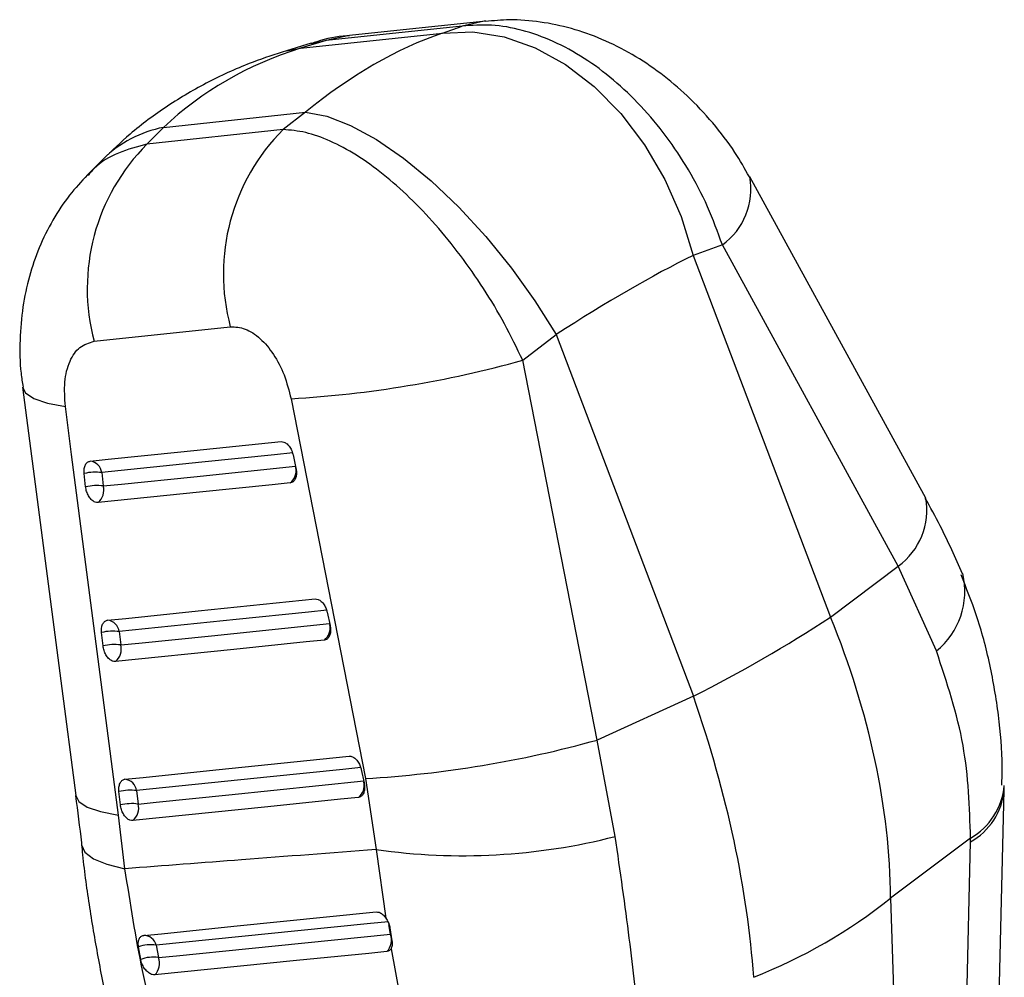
# Model space of a CAD drawing. Header units: millimetres. Extents: x 30 to 390, y 11 to 285.
# Tile 14 of 14: x 326 to 362, y 251 to 285. Entities that reach past the tile are written whole.
import ezdxf

# ---------------------------------------------------------------- set-up
doc = ezdxf.new("R2010")
doc.units = ezdxf.units.MM

msp = doc.modelspace()

# ---------------------------------------------------------------- linework, layer by layer
at = {"color": 7, "linetype": 'Continuous', "lineweight": 25}
for p, q in [((342.524881, 285.097336), (337.577064, 284.569871)), ((341.810063, 284.84215), (342.524881, 285.097336)), ((336.646237, 284.291322), (341.810063, 284.84215)), ((337.031529, 284.470386), (336.129006, 284.200304)), ((337.577064, 284.569871), (336.646237, 284.291322)), ((331.661052, 281.413436), (336.824878, 281.964264)), ((336.824878, 281.964264), (336.010225, 281.336505)), ((331.059553, 280.807392), (331.661052, 281.413436)), ((336.010225, 281.336505), (331.059553, 280.807392)), ((329.46229, 280.263139), (328.896517, 279.693099)), ((351.984443, 277.142492), (350.921407, 276.763014)), ((358.382792, 265.46843), (351.984443, 277.142492)), ((350.921407, 276.763014), (355.92004, 263.61711)), ((329.140465, 273.640172), (334.091578, 274.167315)), ((344.724723, 272.951545), (345.936222, 273.885128)), ((345.936222, 273.885128), (350.934855, 260.739224)), ((347.431726, 259.146515), (344.724723, 272.951545)), ((336.298405, 271.552948), (339.006182, 257.748705)), ((336.373154, 269.508533), (336.477678, 269.026572)), ((328.829655, 268.349216), (328.776327, 268.836462)), ((329.418601, 268.868765), (329.471933, 268.381523)), ((355.92004, 263.61711), (358.382792, 265.46843)), ((359.769312, 262.384059), (358.382792, 265.46843)), ((337.612981, 263.791318), (337.717491, 263.309364)), ((329.462342, 262.569367), (329.409003, 263.056607)), ((330.051293, 263.088936), (330.104634, 262.601697)), ((350.934855, 260.739224), (347.431726, 259.146515)), ((348.091514, 255.64261), (347.431726, 259.146515)), ((338.852673, 258.074047), (338.957175, 257.59208)), ((339.006182, 257.748705), (339.38996, 255.167245)), ((330.095118, 256.789562), (330.041772, 257.2768)), ((330.684072, 257.309147), (330.737418, 256.821911)), ((330.26088, 254.471081), (330.029021, 256.421075)), ((361.011716, 255.584083), (358.103036, 253.397546)), ((360.087688, 216.595811), (361.00865, 255.443198)), ((361.00865, 255.443198), (361.011716, 255.584083)), ((339.38996, 255.167245), (339.751809, 252.669511)), ((358.103036, 253.397546), (359.28533, 215.746012)), ((339.893441, 252.322553), (339.970251, 251.852728)), ((330.831326, 251.173826), (330.750788, 251.631711)), ((331.394454, 251.689929), (331.474415, 251.239388)), ((339.934613, 251.558777), (340.518579, 248.384455))]:
    msp.add_line(p, q, dxfattribs=at)
at = {"color": 8, "linetype": 'Continuous', "lineweight": 25}
for p, q in [((337.577064, 284.569871), (337.042542, 284.441597)), ((336.128675, 284.200208), (336.646237, 284.291322)), ((339.914975, 252.089107), (339.859123, 252.443266))]:
    msp.add_line(p, q, dxfattribs=at)
at = {"color": 7, "linetype": 'Continuous', "lineweight": 25, "flags": 128}
for points in [[(343.378049, 285.278239), (339.914576, 284.909005), (338.430243, 284.750778)], [(338.430443, 284.750792), (338.369503, 284.743859), (337.577064, 284.569871)], [(341.810063, 284.84215), (342.91535, 284.887558), (344.047269, 284.708575), (345.178247, 284.309576), (346.28074, 283.700287), (347.327895, 282.895529), (348.294205, 281.914918), (349.156135, 280.782336), (349.89269, 279.52536), (350.485931, 278.174621), (350.921407, 276.763014)], [(336.824878, 281.964264), (337.599608, 281.818846), (338.465685, 281.486395), (339.402013, 280.975026), (340.385785, 280.297202), (341.393043, 279.469412), (342.39925, 278.511833), (343.3799, 277.447786), (344.311106, 276.30318), (345.170189, 275.105908), (345.936222, 273.885128)], [(359.378907, 267.944059), (357.83926, 270.752997), (352.981096, 279.617787)], [(326.534611, 271.977019), (327.924727, 261.30289), (328.468946, 257.126271)], [(330.029021, 256.421075), (328.320724, 269.527903), (328.093361, 271.272082)], [(328.99498, 269.282597), (329.654611, 269.350177), (332.293136, 269.620481), (335.935539, 269.99364)], [(336.359248, 269.579936), (335.699609, 269.512349), (333.061055, 269.241984), (329.418601, 268.868765)], [(336.272961, 268.495673), (335.613304, 268.42808), (332.974673, 268.157739), (329.281013, 267.779273)], [(329.627677, 263.50275), (330.287392, 263.570371), (332.926258, 263.840876), (337.175335, 264.276431)], [(337.599011, 263.862711), (336.939292, 263.795078), (334.300409, 263.524541), (330.051293, 263.088936)], [(337.512725, 262.778452), (336.852993, 262.710816), (334.214063, 262.440295), (329.913766, 261.999449)], [(330.260459, 257.722947), (330.920232, 257.790606), (333.559315, 258.061229), (338.415004, 258.559146)], [(338.83866, 258.145409), (338.178888, 258.077748), (335.539792, 257.807107), (330.684072, 257.309147)], [(338.75238, 257.061159), (338.092598, 256.993493), (335.45347, 256.722858), (330.546581, 256.21966)], [(330.940945, 252.043206), (331.589421, 252.108876), (334.224356, 252.375756), (339.392286, 252.899487)], [(339.843584, 252.5418), (339.1849, 252.475345), (336.55029, 252.209606), (331.394454, 251.689929)], [(331.474415, 251.239388), (332.132728, 251.305607), (334.766131, 251.5706), (339.914975, 252.089107)], [(339.786843, 251.459941), (339.133198, 251.393947), (336.500642, 251.128216), (331.350218, 250.608695)]]:
    msp.add_lwpolyline(points, dxfattribs=at)
at = {"color": 8, "linetype": 'Continuous', "lineweight": 25, "flags": 128}
for points in [[(343.375947, 285.278008), (343.317517, 285.27134), (342.524881, 285.097336)], [(326.534664, 271.974714), (326.645626, 271.762977), (326.950305, 271.560316), (327.437597, 271.395078), (328.093361, 271.272082)], [(329.471933, 268.381523), (330.13158, 268.449116), (332.770172, 268.719502), (336.462226, 269.097823)], [(330.104634, 262.601697), (330.76436, 262.669334), (333.403268, 262.939878), (337.702046, 263.380582)], [(330.737418, 256.821911), (331.397197, 256.889576), (334.036311, 257.160227), (338.941733, 257.663291)], [(328.468858, 257.126399), (328.58034, 256.912063), (328.885284, 256.709328), (329.372895, 256.544071), (330.029021, 256.421075)], [(328.681368, 255.342109), (328.681772, 255.336934), (328.801749, 255.07169), (329.111737, 254.834592), (329.60282, 254.632454), (330.26088, 254.471081)]]:
    msp.add_lwpolyline(points, dxfattribs=at)
at = {"color": 8, "linetype": 'Continuous', "lineweight": 25}
for centre, radius, start, end in [((332.444481, 277.239347), 4.246974, 100.6301006, 134.6031389), ((350.521226, 279.168986), 2.499536, 305.830922, 10.3815025), ((335.911432, 268.939431), 0.572385, 309.1695742, 11.3167147), ((356.915833, 267.497137), 2.503521, 305.8707145, 10.2681926), ((358.009161, 264.55135), 2.792003, 309.0815522, 13.3102929), ((337.150972, 263.22236), 0.572643, 309.1775413, 11.5025624), ((338.390458, 257.505171), 0.57283, 309.1840083, 11.6248545), ((359.801104, 257.710127), 2.446558, 299.6580488, 354.9944732), ((359.829603, 257.5519), 2.415942, 299.2110382, 354.5327247)]:
    msp.add_arc(centre, radius, start, end, dxfattribs=at)
at = {"color": 7, "linetype": 'Continuous', "lineweight": 25}
for centre, radius, start, end in [((341.262258, 276.089602), 7.42387, 135.0280024, 195.006783), ((336.311199, 275.56068), 7.423461, 135.026932, 194.9934087), ((333.972458, 311.649283), 40.163741, 273.3199477, 285.5280876), ((328.935094, 268.797557), 0.488723, 8.3779566, 82.9615335), ((329.18828, 267.046948), 1.836318, 82.7946837, 102.9638695), ((329.241619, 266.559747), 1.836277, 82.7947419, 102.9645015), ((328.914438, 268.226868), 0.578549, 309.3171654, 15.5045813), ((328.633469, 305.127251), 49.675434, 296.6758203, 303.3188031), ((329.567821, 263.017745), 0.488685, 8.3765546, 82.9646085), ((329.82101, 261.267573), 1.835863, 82.7940707, 102.9688509), ((329.87434, 260.7806), 1.8356, 82.7926939, 102.9704747), ((329.547138, 262.447012), 0.578558, 309.3230934, 15.5074031), ((336.679307, 297.866484), 40.185203, 273.319498, 285.5198137), ((330.200614, 257.237953), 0.488673, 8.3771975, 82.9656442), ((330.453839, 255.487679), 1.835961, 82.7960128, 102.9700616), ((330.507188, 255.000483), 1.835921, 82.7959695, 102.9704657), ((330.179938, 256.667201), 0.578549, 309.3256721, 15.5102769), ((342.54438, 277.304234), 22.360605, 261.8902087, 284.3637013), ((345.819001, 268.926871), 19.800441, 291.6498582, 308.3447653), ((339.343194, 251.877922), 0.609535, 316.7064008, 20.2714789), ((330.948808, 251.585571), 0.457702, 13.179544, 90.9842869), ((331.188014, 250.385026), 1.321132, 81.0101349, 109.3263362), ((331.278818, 249.971209), 1.283174, 81.2321097, 110.4101367), ((330.902217, 251.02449), 0.611221, 317.1352497, 20.5844192)]:
    msp.add_arc(centre, radius, start, end, dxfattribs=at)
for centre, major_axis, ratio, start_param, end_param in [((339.88843, 264.491685), (8.033001, 20.381278), 0.584367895, 0.459217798, 0.808283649), ((346.704971, 265.218822), (-14.871667, 16.354308), 0.742142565, 5.948437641, 6.297503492), ((339.88843, 264.491685), (16.577464, 13.40953), 0.189226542, 0.700911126, 1.049976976), ((338.42857, 261.122123), (-14.305381, 19.971749), 0.676347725, 3.905732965, 4.373920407), ((338.42857, 261.122123), (-10.52299, 22.197478), 0.46608448, 4.009898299, 4.478085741)]:
    msp.add_ellipse(centre, major_axis=major_axis, ratio=ratio, start_param=start_param, end_param=end_param, dxfattribs=at)
for points, knots in [([(351.984443, 277.142492), (351.814807, 277.609549), (351.475539, 278.54365), (350.776967, 279.872703), (349.960672, 281.103512), (349.040696, 282.207201), (348.034629, 283.1625), (346.961025, 283.958506), (345.839498, 284.568901), (344.70272, 284.974064), (343.580903, 285.173595), (342.87689, 285.122756), (342.524881, 285.097336)], [0, 0, 0, 0, 0.101434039, 0.202865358, 0.30221158, 0.401556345, 0.500079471, 0.598601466, 0.699298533, 0.799995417, 0.899997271, 1, 1, 1, 1]), ([(352.968211, 279.614321), (352.799702, 279.91366), (352.41251, 280.601465), (351.649309, 281.593725), (350.742728, 282.557424), (349.756525, 283.389722), (348.719597, 284.082269), (347.629103, 284.631396), (346.507702, 285.029816), (345.375361, 285.264101), (344.326412, 285.353469), (343.664213, 285.291286), (343.377778, 285.264388)], [0, 0, 0, 0, 0.087278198, 0.200543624, 0.314027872, 0.419544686, 0.525668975, 0.630282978, 0.73118611, 0.830085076, 0.926503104, 1, 1, 1, 1]), ([(338.430576, 284.744279), (338.396279, 284.74272), (337.994936, 284.724483), (337.520803, 284.630901), (337.105001, 284.48281), (337.036501, 284.458414)], [0, 0, 0, 0, 0.0723971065, 0.8471871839, 1, 1, 1, 1]), ([(336.129006, 284.200304), (335.724178, 284.069414), (334.75615, 283.756431), (333.298711, 283.098402), (331.79884, 282.218985), (330.515393, 281.269195), (329.784093, 280.570567), (329.46229, 280.263139)], [0, 0, 0, 0, 0.162188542, 0.387825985, 0.610328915, 0.828527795, 1, 1, 1, 1]), ([(344.724723, 272.951545), (344.512037, 273.39375), (344.086671, 274.278147), (343.314155, 275.564514), (342.467477, 276.777782), (341.562562, 277.890167), (340.616722, 278.880234), (339.646255, 279.735779), (338.670924, 280.430572), (337.719472, 280.94272), (336.81537, 281.267936), (336.278607, 281.313648), (336.010225, 281.336505)], [0, 0, 0, 0, 0.101434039, 0.202865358, 0.30221158, 0.401556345, 0.500079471, 0.598601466, 0.699298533, 0.799995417, 0.899997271, 1, 1, 1, 1]), ([(328.898944, 279.686492), (328.674958, 279.447249), (328.201418, 278.941453), (327.614517, 278.047522), (327.122288, 277.054717), (326.761346, 275.99279), (326.523758, 274.871259), (326.427987, 273.691587), (326.436249, 272.714223), (326.525693, 272.144826), (326.551994, 271.977391)], [0, 0, 0, 0, 0.117642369, 0.248713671, 0.383440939, 0.515737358, 0.651933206, 0.795322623, 0.939813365, 1, 1, 1, 1]), ([(334.091578, 274.167315), (334.270718, 274.159439), (334.629161, 274.14368), (335.186501, 273.771654), (335.678609, 273.185236), (336.080752, 272.419491), (336.224814, 271.845938), (336.298405, 271.552948)], [0, 0, 0, 0, 0.197325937, 0.394832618, 0.58988067, 0.790497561, 1, 1, 1, 1]), ([(328.093361, 271.272082), (328.072093, 271.574665), (328.029513, 272.180476), (328.226834, 272.935371), (328.598239, 273.48445), (328.956793, 273.587423), (329.140465, 273.640172)], [0, 0, 0, 0, 0.253413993, 0.507367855, 0.747645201, 1, 1, 1, 1]), ([(335.935539, 269.99364), (335.970676, 269.992073), (336.042873, 269.988853), (336.156845, 269.915228), (336.259453, 269.795908), (336.334856, 269.652573), (336.361562, 269.552131), (336.373154, 269.508533)], [0, 0, 0, 0, 0.201083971, 0.41316728, 0.625245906, 0.837336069, 1, 1, 1, 1]), ([(328.776327, 268.836462), (328.775646, 268.843199), (328.769258, 268.906389), (328.773218, 269.023282), (328.816674, 269.159042), (328.892202, 269.25522), (328.960886, 269.273515), (328.99498, 269.282597)], [0, 0, 0, 0, 0.029071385, 0.272673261, 0.516280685, 0.759885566, 1, 1, 1, 1]), ([(336.477678, 269.026572), (336.48549, 268.979073), (336.502723, 268.874292), (336.488174, 268.722758), (336.437498, 268.594999), (336.361465, 268.516132), (336.299824, 268.501883), (336.272961, 268.495673)], [0, 0, 0, 0, 0.1801946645, 0.3975081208, 0.6148258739, 0.8321364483, 1, 1, 1, 1]), ([(329.281013, 267.779273), (329.245162, 267.780972), (329.172209, 267.784429), (329.057794, 267.859501), (328.954988, 267.979651), (328.875868, 268.135387), (328.840274, 268.264945), (328.83139, 268.335444), (328.829655, 268.349216)], [0, 0, 0, 0, 0.185504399, 0.37747466, 0.569442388, 0.761409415, 0.953393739, 1, 1, 1, 1]), ([(360.71854, 265.191838), (360.460309, 265.773627), (360.050889, 266.696042), (359.546814, 267.605442), (359.360672, 267.941262)], [0, 0, 0, 0, 0.630724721, 1, 1, 1, 1]), ([(362.146782, 257.501557), (362.154421, 257.729639), (362.182789, 258.576586), (362.048919, 260.048792), (361.73882, 261.892977), (361.285456, 263.604673), (360.857828, 264.66745), (360.664587, 265.147708)], [0, 0, 0, 0, 0.088000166, 0.326774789, 0.565606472, 0.803701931, 1, 1, 1, 1]), ([(337.175335, 264.276431), (337.212486, 264.274495), (337.286788, 264.270623), (337.402471, 264.192825), (337.504143, 264.071325), (337.576714, 263.929411), (337.60231, 263.831948), (337.612981, 263.791318)], [0, 0, 0, 0, 0.212092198, 0.42418702, 0.63628002, 0.848373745, 1, 1, 1, 1]), ([(329.409003, 263.056607), (329.406462, 263.09794), (329.400468, 263.195435), (329.428632, 263.331797), (329.49286, 263.442931), (329.566322, 263.492587), (329.614603, 263.500585), (329.627677, 263.50275)], [0, 0, 0, 0, 0.17918685, 0.42265834, 0.666126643, 0.909589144, 1, 1, 1, 1]), ([(337.717491, 263.309364), (337.7253, 263.261865), (337.742526, 263.157083), (337.727976, 263.005541), (337.677286, 262.877776), (337.601247, 262.798894), (337.539593, 262.784657), (337.512725, 262.778452)], [0, 0, 0, 0, 0.180194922, 0.397512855, 0.61483377, 0.832146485, 1, 1, 1, 1]), ([(329.913766, 261.999449), (329.877847, 262.001158), (329.80482, 262.004632), (329.690335, 262.079817), (329.587546, 262.20004), (329.508462, 262.355812), (329.47293, 262.485283), (329.464064, 262.555686), (329.462342, 262.569367)], [0, 0, 0, 0, 0.185815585, 0.377786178, 0.569757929, 0.761726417, 0.95369767, 1, 1, 1, 1]), ([(361.011716, 255.584083), (360.974452, 256.708432), (360.898754, 258.992403), (360.149649, 261.241927), (359.769312, 262.384059)], [0, 0, 0, 0, 0.4922781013, 1, 1, 1, 1]), ([(338.415004, 258.559146), (338.415523, 258.559198), (338.451765, 258.562823), (338.528835, 258.550026), (338.643574, 258.47479), (338.745219, 258.351802), (338.81695, 258.210522), (338.842251, 258.113863), (338.852673, 258.074047)], [0, 0, 0, 0, 0.003083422, 0.215174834, 0.427264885, 0.639353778, 0.851442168, 1, 1, 1, 1]), ([(330.041772, 257.2768), (330.03923, 257.318194), (330.033239, 257.415748), (330.061455, 257.55213), (330.125723, 257.663217), (330.199177, 257.712801), (330.247423, 257.720789), (330.260459, 257.722947)], [0, 0, 0, 0, 0.179454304, 0.42292247, 0.666388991, 0.909862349, 1, 1, 1, 1]), ([(338.957175, 257.59208), (338.964982, 257.544587), (338.982206, 257.43981), (338.967652, 257.28827), (338.916956, 257.160499), (338.840909, 257.081612), (338.779251, 257.067367), (338.75238, 257.061159)], [0, 0, 0, 0, 0.180173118, 0.397495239, 0.614819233, 0.832133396, 1, 1, 1, 1]), ([(362.232832, 257.252062), (362.234514, 257.314495), (362.236662, 257.394195), (362.237672, 257.473362), (362.237891, 257.490514)], [0, 0, 0, 0, 0.7833527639, 1, 1, 1, 1]), ([(328.457548, 257.128077), (328.535872, 256.554476), (328.618023, 255.952846), (328.679378, 255.355869), (328.682237, 255.328055)], [0, 0, 0, 0, 0.953409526, 1, 1, 1, 1]), ([(361.321465, 218.796917), (361.371813, 220.946944), (361.67245, 233.785291), (361.979522, 246.628345), (362.235169, 257.320583)], [0, 0, 0, 0, 0.167469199, 1, 1, 1, 1]), ([(330.546581, 256.21966), (330.510658, 256.221365), (330.437624, 256.224831), (330.323127, 256.300015), (330.220329, 256.420235), (330.141242, 256.57601), (330.105704, 256.70548), (330.09684, 256.775882), (330.095118, 256.789562)], [0, 0, 0, 0, 0.185824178, 0.37779376, 0.569761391, 0.76173194, 0.953699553, 1, 1, 1, 1]), ([(328.682599, 255.342376), (328.693822, 255.221302), (328.765982, 254.442832), (328.966136, 253.034978), (329.28921, 251.132493), (329.546194, 249.861964), (329.698838, 249.23857), (329.704598, 249.215047)], [0, 0, 0, 0, 0.056102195, 0.360721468, 0.670925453, 0.987582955, 1, 1, 1, 1]), ([(348.98661, 248.642137), (348.867198, 249.719063), (348.624628, 251.9067), (348.271039, 254.384551), (348.091514, 255.64261)], [0, 0, 0, 0, 0.4922781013, 1, 1, 1, 1]), ([(339.38996, 255.167245), (337.760991, 255.042066), (334.718346, 254.808253), (331.67492, 254.578042), (330.26088, 254.471081)], [0, 0, 0, 0, 0.53537915, 1, 1, 1, 1]), ([(331.752924, 247.376003), (331.450201, 248.489162), (330.83788, 250.74076), (330.454648, 253.218368), (330.26088, 254.471081)], [0, 0, 0, 0, 0.49438615, 1, 1, 1, 1]), ([(339.392286, 252.899487), (339.42771, 252.898023), (339.500623, 252.895011), (339.619927, 252.823311), (339.703894, 252.737094), (339.744237, 252.680191), (339.751809, 252.669511)], [0, 0, 0, 0, 0.297634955, 0.612616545, 0.927291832, 1, 1, 1, 1]), ([(339.751809, 252.669511), (339.781819, 252.619942), (339.841833, 252.520815), (339.880198, 252.396974), (339.891637, 252.332688), (339.893441, 252.322553)], [0, 0, 0, 0, 0.457270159, 0.914437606, 1, 1, 1, 1]), ([(330.750788, 251.631711), (330.745561, 251.683468), (330.734917, 251.788863), (330.769093, 251.920249), (330.837768, 252.012398), (330.904195, 252.039407), (330.940407, 252.04315), (330.940945, 252.043206)], [0, 0, 0, 0, 0.242018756, 0.49283423, 0.744208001, 0.996200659, 1, 1, 1, 1]), ([(339.970251, 251.852728), (339.975067, 251.803329), (339.985041, 251.701034), (339.960769, 251.607354), (339.938521, 251.566036), (339.934613, 251.558777)], [0, 0, 0, 0, 0.434969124, 0.900732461, 1, 1, 1, 1]), ([(339.934613, 251.558777), (339.91755, 251.534942), (339.879671, 251.48203), (339.819765, 251.467775), (339.786843, 251.459941)], [0, 0, 0, 0, 0.450461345, 1, 1, 1, 1]), ([(331.350218, 250.608695), (331.318189, 250.609535), (331.248664, 250.611357), (331.129333, 250.674393), (331.010828, 250.784558), (330.912087, 250.930553), (330.854533, 251.06713), (330.837018, 251.14766), (330.831326, 251.173826)], [0, 0, 0, 0, 0.1604710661, 0.3483268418, 0.5360154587, 0.7232822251, 0.91008777, 1, 1, 1, 1])]:
    msp.add_open_spline(points, degree=3, knots=knots, dxfattribs=at)
at = {"color": 8, "linetype": 'Continuous', "lineweight": 25}
msp.add_open_spline([(331.059553, 280.807392), (330.707403, 280.713572), (330.003112, 280.525935), (329.293212, 280.109758), (328.988758, 279.756302), (328.915806, 279.671609)], degree=3, knots=[0, 0, 0, 0, 0.431947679, 0.863885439, 1, 1, 1, 1], dxfattribs=at)

doc.saveas('drawing.dxf')
